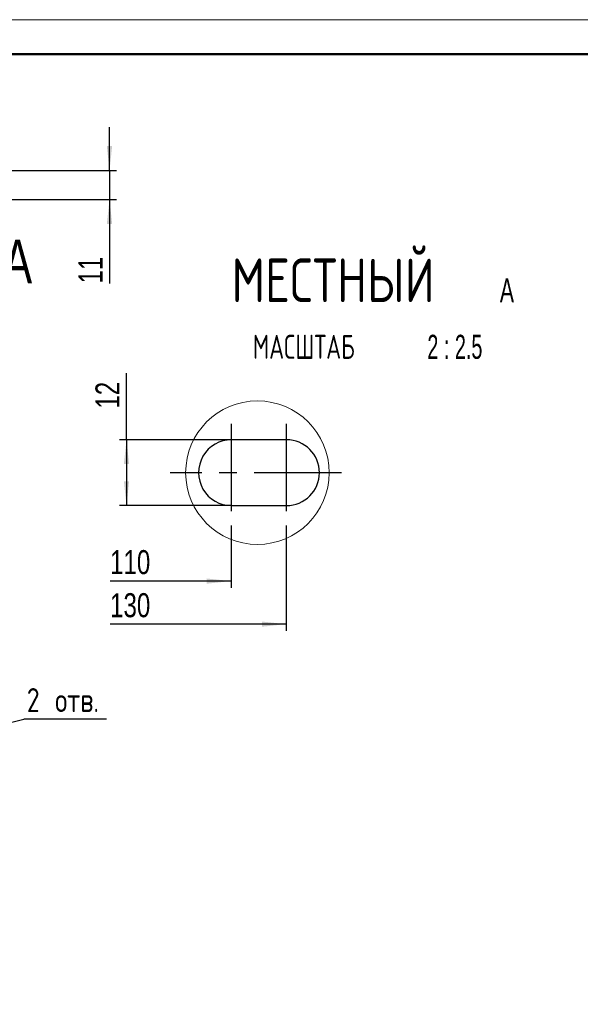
# Model space of a CAD drawing. Header units: millimetres. Extents: x 0 to 420, y -159 to 297.
# Tile 9 of 14: x 229 to 310, y 154 to 297. Entities that reach past the tile are written whole.
import ezdxf

# ---------------------------------------------------------------- set-up
doc = ezdxf.new("R2010")
doc.units = ezdxf.units.MM
doc.header["$PDSIZE"] = -1
doc.linetypes.add('CENTERX2', pattern=[20.32, 12.7, -2.54, 2.54, -2.54])
doc.layers.add('ОСЕВЫЕ', color=7, linetype='Continuous')
doc.layers.add('ОСНОВНОЙ', color=7, linetype='Continuous', lineweight=25)
doc.styles.add('SLDTEXTSTYLE4', font='TXT', dxfattribs={"width": 0.75})
doc.styles.add('SLDTEXTSTYLE5', font='TXT', dxfattribs={"width": 0.75, "bigfont": 'bigfont'})
doc.styles.add('SLDTEXTSTYLE6', font='TXT', dxfattribs={"width": 0.663})
doc.styles.add('SLDTEXTSTYLE7', font='TXT', dxfattribs={"width": 0.663, "bigfont": 'bigfont'})
doc.styles.add('SLDTEXTSTYLE8', font='TXT', dxfattribs={"width": 0.616429})
doc.dimstyles.new('SLDDIMSTYLE1', dxfattribs={"dimtxt": 3.5, "dimasz": 3.556, "dimexe": 0, "dimexo": 0.0625, "dimgap": 0.875, "dimtad": 1, "dimdec": 4, "dimlfac": 2.5, "dimzin": 12, "dimdsep": 46, "dimtxsty": 'SLDTEXTSTYLE4', "dimsah": 1, "dimcen": 0.09, "dimadec": 1, "dimazin": 3, "dimtfac": 1, "dimtdec": 1, "dimtofl": 0, "dimtmove": 0, "dimatfit": 3, "dimfxl": 0, "dimfrac": 2, "dimtolj": 1, "dimtzin": 12, "dimarcsym": 0})
doc.dimstyles.new('SLDDIMSTYLE2', dxfattribs={"dimtxt": 3.5, "dimasz": 3.556, "dimexe": 0, "dimexo": 0.0625, "dimgap": 0.875, "dimtad": 1, "dimdec": 0, "dimlfac": 2.5, "dimrnd": 1e-09, "dimzin": 12, "dimdsep": 46, "dimtxsty": 'SLDTEXTSTYLE4', "dimsah": 1, "dimcen": 0.09, "dimadec": 0, "dimazin": 3, "dimtfac": 1, "dimtdec": 0, "dimtmove": 0, "dimatfit": 0, "dimfxl": 0, "dimfrac": 2, "dimtolj": 1, "dimtzin": 12, "dimarcsym": 0})
doc.dimstyles.new('SLDDIMSTYLE3', dxfattribs={"dimtxt": 0.18, "dimasz": 3.556, "dimexe": 0, "dimexo": 0.0625, "dimgap": 0, "dimtad": 0, "dimtih": 1, "dimtoh": 1, "dimdec": 0, "dimrnd": 1e-09, "dimzin": 0, "dimdsep": 46, "dimtxsty": 'Standard', "dimblk1": 'NONE', "dimblk2": 'NONE', "dimsah": 1, "dimcen": 0.09, "dimadec": 0, "dimazin": 0, "dimtfac": 3.556, "dimtdec": 0, "dimtofl": 0, "dimtmove": 0, "dimatfit": 3, "dimldrblk": 'NONE', "dimfxl": 0, "dimfrac": 2, "dimtolj": 1, "dimtzin": 0, "dimarcsym": 0})
doc.dimstyles.new('SLDDIMSTYLE5', dxfattribs={"dimtxt": 3.5, "dimasz": 3.556, "dimexe": 0, "dimexo": 0.0625, "dimgap": 0.875, "dimtad": 1, "dimdec": 0, "dimlfac": 1.25, "dimrnd": 1e-09, "dimzin": 12, "dimdsep": 46, "dimtxsty": 'SLDTEXTSTYLE4', "dimblk2": 'NONE', "dimsah": 1, "dimcen": 0.09, "dimse1": 1, "dimadec": 0, "dimazin": 3, "dimtfac": 1, "dimtdec": 0, "dimtofl": 0, "dimtmove": 0, "dimatfit": 3, "dimfxl": 0, "dimfrac": 2, "dimtolj": 1, "dimtzin": 12, "dimarcsym": 0})
doc.dimstyles.new('SLDDIMSTYLE6', dxfattribs={"dimtxt": 3.5, "dimasz": 3.556, "dimexe": 0, "dimexo": 0.0625, "dimgap": 0.875, "dimtad": 1, "dimdec": 0, "dimlfac": 1.25, "dimrnd": 1e-09, "dimzin": 12, "dimdsep": 46, "dimtxsty": 'SLDTEXTSTYLE4', "dimsah": 1, "dimcen": 0.09, "dimadec": 0, "dimazin": 3, "dimtfac": 1, "dimtdec": 0, "dimtofl": 0, "dimtmove": 0, "dimatfit": 3, "dimfxl": 0, "dimfrac": 2, "dimtolj": 1, "dimtzin": 12, "dimarcsym": 0})

# ---------------------------------------------------------------- blocks, each defined once
blk = doc.blocks.new('_D_2')
at = {"layer": 'ОСЕВЫЕ'}
blk.add_line((208.25, 130.04), (215.57, 109.93), dxfattribs=at)
for start, end in [(290, 313.7403), (270, 290)]:
    blk.add_arc((194.64, 167.44), 60.21, start, end, dxfattribs=at)
for points in [[(215.23, 110.87), (211.73, 110.11), (211.97, 109.39)], [(194.64, 107.24), (198.2, 106.96), (198.18, 107.72)]]:
    blk.add_solid(points, dxfattribs=at)
at = {"layer": 'ОСЕВЫЕ', "insert": (228.05, 122.74), "char_height": 3.5, "attachment_point": 1, "rotation": 40.3948, "style": 'SLDTEXTSTYLE4'}
blk.add_mtext('20°', dxfattribs=at)
blk = doc.blocks.new('SW_NOTE_0_1')
at = {"layer": 'ОСЕВЫЕ', "color": 0}
blk.add_line((12.03, 0), (0, 0), dxfattribs=at)
at = {"layer": 'ОСЕВЫЕ', "color": 0, "insert": (0.45, 4.52), "char_height": 3.5, "attachment_point": 1, "style": 'SLDTEXTSTYLE5'}
blk.add_mtext('2 отв.', dxfattribs=at)
blk = doc.blocks.new('_None')
blk = doc.blocks.new('_D_14')
at = {"layer": 'ОСЕВЫЕ'}
for p, q in [((241.84, 275.02), (241.84, 281.37)), ((199.96, 275.02), (242.84, 275.02)), ((241.84, 275.02), (241.84, 270.82)), ((215.64, 270.82), (242.84, 270.82)), ((241.84, 270.82), (241.84, 258.58))]:
    blk.add_line(p, q, dxfattribs=at)
for points in [[(241.84, 275.02), (242.22, 278.58), (241.45, 278.58)], [(241.84, 270.82), (241.45, 267.26), (242.22, 267.26)]]:
    blk.add_solid(points, dxfattribs=at)
at = {"layer": 'ОСЕВЫЕ', "insert": (237.32, 258.58), "char_height": 3.5, "attachment_point": 1, "rotation": 90, "style": 'SLDTEXTSTYLE4'}
blk.add_mtext('11', dxfattribs=at)
blk = doc.blocks.new('_D_18')
at = {"layer": 'ОСЕВЫЕ'}
for p, q in [((259.56, 223.35), (259.56, 214.23)), ((259.56, 215.23), (241.92, 215.23)), ((259.56, 215.23), (254.8, 215.23))]:
    blk.add_line(p, q, dxfattribs=at)
blk.add_solid([(259.56, 215.23), (256, 215.61), (256, 214.85)], dxfattribs=at)
at = {"layer": 'ОСЕВЫЕ', "insert": (241.92, 219.74), "char_height": 3.5, "attachment_point": 1, "style": 'SLDTEXTSTYLE4'}
blk.add_mtext('110', dxfattribs=at)
blk = doc.blocks.new('_D_19')
at = {"layer": 'ОСЕВЫЕ'}
for p, q in [((267.58, 223.35), (267.58, 207.96)), ((267.58, 208.96), (241.92, 208.96)), ((267.58, 208.96), (254.8, 208.96))]:
    blk.add_line(p, q, dxfattribs=at)
blk.add_solid([(267.58, 208.96), (264.02, 209.34), (264.02, 208.58)], dxfattribs=at)
at = {"layer": 'ОСЕВЫЕ', "insert": (241.92, 213.47), "char_height": 3.5, "attachment_point": 1, "style": 'SLDTEXTSTYLE4'}
blk.add_mtext('130', dxfattribs=at)
blk = doc.blocks.new('_D_20')
at = {"layer": 'ОСЕВЫЕ'}
for p, q in [((244.31, 235.82), (244.31, 245.52)), ((259.6, 235.82), (243.31, 235.82)), ((244.31, 235.82), (244.31, 226.22)), ((259.6, 226.22), (243.31, 226.22))]:
    blk.add_line(p, q, dxfattribs=at)
for points in [[(244.31, 235.82), (243.93, 232.27), (244.69, 232.27)], [(244.31, 226.22), (244.69, 229.78), (243.93, 229.78)]]:
    blk.add_solid(points, dxfattribs=at)
at = {"layer": 'ОСЕВЫЕ', "insert": (239.79, 240.35), "char_height": 3.5, "attachment_point": 1, "rotation": 90, "style": 'SLDTEXTSTYLE4'}
blk.add_mtext('12', dxfattribs=at)
blk = doc.blocks.new('SW_NOTE_0_4')
at = {"layer": 'ОСЕВЫЕ', "color": 0, "attachment_point": 2}
for s, insert, char_height, style in [('МЕСТНЫЙ', (20.34, 8.19), 6.35, 'SLDTEXTSTYLE5'), ('A', (45.66, 5.28), 3.5, 'SLDTEXTSTYLE6'), ('МАСШТАБ', (16.08, -2.93), 3.5, 'SLDTEXTSTYLE7'), ('2 : 2.5', (38.08, -2.93), 3.5, 'SLDTEXTSTYLE8')]:
    blk.add_mtext(s, dxfattribs=dict(at, insert=insert, char_height=char_height, style=style))

msp = doc.modelspace()

# ---------------------------------------------------------------- linework, layer by layer
at = {"color": 7, "linetype": 'Continuous', "lineweight": 18}
msp.add_line((0, 297), (420, 297), dxfattribs=at)
at = {"color": 7, "linetype": 'Continuous', "lineweight": 50}
msp.add_line((415, 292), (20, 292), dxfattribs=at)
at = {"color": 7, "linetype": 'Continuous', "lineweight": 25}
for p, q in [((267.604655, 235.821693), (259.604657, 235.821693)), ((259.604657, 226.221693), (267.604655, 226.221693))]:
    msp.add_line(p, q, dxfattribs=at)
at = {"color": 7, "linetype": 'Continuous', "lineweight": 18}
msp.add_circle((263.375175, 231.021013), 10.453205, dxfattribs=at)
at = {"color": 7, "linetype": 'Continuous', "lineweight": 25}
for centre, start, end in [((259.604653, 231.021693), 89.99995442, 270.00004558), ((267.604653, 231.021693), 270.00002557, 89.99997443)]:
    msp.add_arc(centre, 4.8, start, end, dxfattribs=at)
at = {"color": 7, "linetype": 'Continuous', "lineweight": 0}
msp.add_point((254.804654, 231.021693), dxfattribs=at)
at = {"layer": 'ОСЕВЫЕ', "linetype": 'CENTERX2'}
for p, q in [((259.560093, 238.111298), (259.560093, 223.354313)), ((267.577109, 238.111298), (267.577109, 223.354313)), ((275.604654, 231.021693), (250.691713, 231.021693))]:
    msp.add_line(p, q, dxfattribs=at)
at = {"layer": 'ОСНОВНОЙ', "linetype": 'Continuous', "lineweight": 18}
msp.add_line((20, 292), (415, 292), dxfattribs=at)

# ---------------------------------------------------------------- block references
at = {"layer": 'ОСЕВЫЕ'}
for name, p in [('SW_NOTE_0_4', (254.04486, 254.031919)), ('SW_NOTE_0_1', (229.344291, 195.128285))]:
    msp.add_blockref(name, p, dxfattribs=at)

# ---------------------------------------------------------------- texts
at = {"color": 7, "linetype": 'Continuous', "lineweight": 18, "insert": (226.319487, 264.966715), "char_height": 6.35, "attachment_point": 1, "style": 'SLDTEXTSTYLE4'}
msp.add_mtext('A', dxfattribs=at)

# ---------------------------------------------------------------- dimensions: what is measured, and where the dimension line sits
at = {"layer": 'ОСЕВЫЕ'}
for base, p1, p2, dimstyle, picture, middle in [((241.8359250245, 270.8207616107), (199.957733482, 275.0207616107), (215.6359250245, 270.8207616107), 'SLDDIMSTYLE2', '_D_14', (241.8359250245, 261.1681981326)), ((244.306479, 226.221693), (259.604654, 235.821693), (259.604654, 226.221693), 'SLDDIMSTYLE6', '_D_20', (244.306479, 242.935697))]:
    dim = msp.add_linear_dim(base=base, p1=p1, p2=p2, angle=90, dimstyle=dimstyle, dxfattribs=at)
    dim.commit()
    dim.dimension.update_dxf_attribs({"geometry": picture, "text_midpoint": middle, "dimtype": 160})
for base, p2, text, picture, middle in [((259.560093, 215.23253), (259.560093, 223.354313), '110', '_D_18', (245.796367, 215.23253)), ((267.577109, 208.958934), (267.577109, 223.354313), '130', '_D_19', (245.796367, 208.958934))]:
    dim = msp.add_linear_dim(base=base, p1=(254.804654, 231.021693), p2=p2, text=text, dimstyle='SLDDIMSTYLE5', dxfattribs=at)
    dim.commit()
    dim.dimension.update_dxf_attribs({"geometry": picture, "text_midpoint": middle, "dimtype": 160})
dim = msp.add_angular_dim_2l(base=(205.090761, 108.1497), line1=((194.635925, 196.273022), (194.635925, 24.24964)), line2=((208.25053, 130.036203), (194.635925, 167.442022)), dimstyle='SLDDIMSTYLE1', dxfattribs=at)
dim.commit()
dim.dimension.update_dxf_attribs({"geometry": '_D_2', "text_midpoint": (233.653134, 121.588555), "dimtype": 162})

# ---------------------------------------------------------------- leaders
at = {"layer": 'ОСЕВЫЕ', "has_arrowhead": 0}
msp.add_leader([(221.846885, 193.197623), (229.344291, 195.128285)], dimstyle='SLDDIMSTYLE3', dxfattribs=at)

doc.saveas('drawing.dxf')
